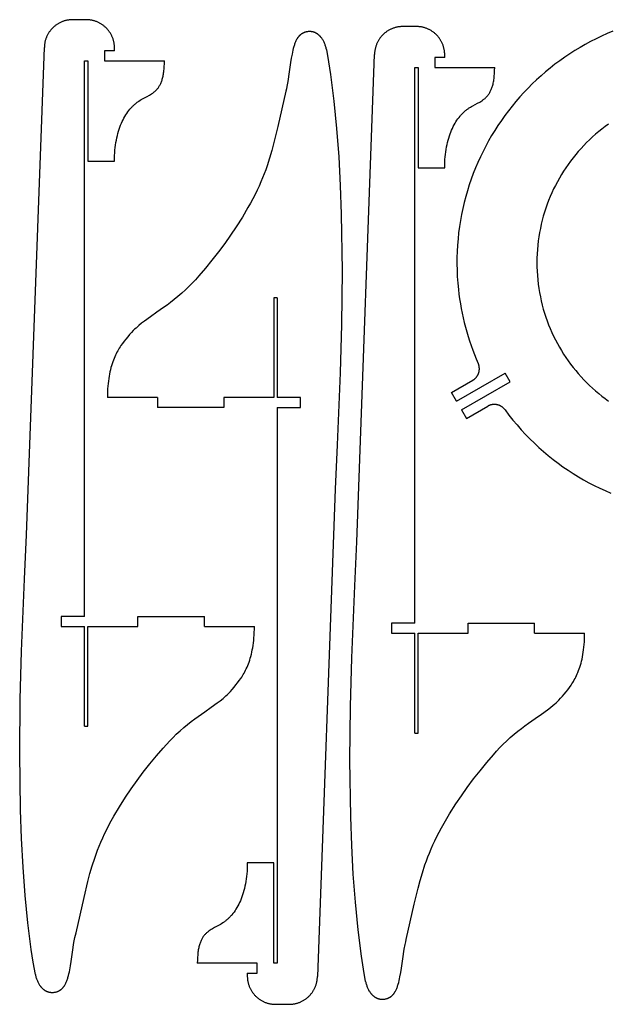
# Model space of a CAD drawing. Header units: millimetres. Extents: x -39 to 314, y -349 to -40.
# Tile 1 of 2: x -39 to 137, y -349 to -53. Entities that reach past the tile are written whole.
import ezdxf

# ---------------------------------------------------------------- set-up
doc = ezdxf.new("R2010")
doc.units = ezdxf.units.MM
doc.layers.add('Défaut', color=7, linetype='Continuous')

msp = doc.modelspace()

# ---------------------------------------------------------------- linework, layer by layer
at = {"layer": 'Défaut'}
for points in [[(-23.4, -52.98), (-23.62, -52.98), (-23.84, -52.99), (-24.05, -53.01), (-24.26, -53.03), (-24.47, -53.05), (-24.68, -53.08), (-24.89, -53.11), (-25.1, -53.15), (-25.3, -53.2), (-25.51, -53.25), (-25.71, -53.3), (-25.91, -53.36), (-26.1, -53.42), (-26.3, -53.49), (-26.49, -53.56), (-26.68, -53.64), (-26.87, -53.72), (-27.06, -53.81), (-27.24, -53.9), (-27.42, -53.99), (-27.6, -54.09), (-27.77, -54.19), (-27.95, -54.3), (-28.12, -54.41), (-28.29, -54.52), (-28.45, -54.64), (-28.61, -54.77), (-28.77, -54.89), (-28.92, -55.02), (-29.08, -55.15), (-29.23, -55.29), (-29.37, -55.43), (-29.51, -55.58), (-29.65, -55.72), (-29.79, -55.87), (-29.92, -56.03), (-30.05, -56.18), (-30.17, -56.34), (-30.29, -56.51), (-30.41, -56.67), (-30.52, -56.84), (-30.63, -57.01), (-30.74, -57.19), (-30.84, -57.36), (-30.94, -57.54), (-31.03, -57.72), (-31.12, -57.91), (-31.2, -58.1), (-31.28, -58.29), (-31.36, -58.48), (-31.43, -58.67), (-31.49, -58.87), (-31.55, -59.07), (-31.61, -59.27), (-31.66, -59.47), (-31.71, -59.67), (-31.75, -59.88), (-31.79, -60.09), (-31.82, -60.3), (-31.85, -60.51), (-31.87, -60.72), (-31.88, -60.94), (-31.9, -61.15), (-31.9, -61.37)], [(-19.34, -52.98), (-23.4, -52.98)], [(-10.84, -61.48), (-10.84, -61.26), (-10.85, -61.04), (-10.86, -60.83), (-10.88, -60.61), (-10.91, -60.4), (-10.94, -60.19), (-10.97, -59.98), (-11.01, -59.77), (-11.06, -59.56), (-11.11, -59.36), (-11.16, -59.16), (-11.22, -58.95), (-11.28, -58.76), (-11.35, -58.56), (-11.43, -58.37), (-11.51, -58.17), (-11.59, -57.98), (-11.68, -57.8), (-11.77, -57.61), (-11.86, -57.43), (-11.96, -57.25), (-12.07, -57.07), (-12.18, -56.9), (-12.29, -56.73), (-12.41, -56.56), (-12.53, -56.4), (-12.65, -56.23), (-12.78, -56.08), (-12.91, -55.92), (-13.05, -55.77), (-13.18, -55.62), (-13.33, -55.47), (-13.47, -55.33), (-13.62, -55.19), (-13.78, -55.05), (-13.93, -54.92), (-14.09, -54.8), (-14.25, -54.67), (-14.42, -54.55), (-14.59, -54.43), (-14.76, -54.32), (-14.93, -54.21), (-15.11, -54.11), (-15.29, -54.01), (-15.47, -53.91), (-15.65, -53.82), (-15.84, -53.73), (-16.03, -53.65), (-16.22, -53.57), (-16.42, -53.5), (-16.61, -53.43), (-16.81, -53.36), (-17.01, -53.3), (-17.21, -53.25), (-17.42, -53.2), (-17.62, -53.15), (-17.83, -53.11), (-18.04, -53.08), (-18.26, -53.05), (-18.47, -53.03), (-18.68, -53.01), (-18.9, -52.99), (-19.12, -52.98), (-19.34, -52.98)], [(75.74, -55.04), (75.52, -55.04), (75.31, -55.05), (75.09, -55.06), (74.88, -55.08), (74.67, -55.1), (74.46, -55.13), (74.25, -55.17), (74.04, -55.21), (73.84, -55.25), (73.63, -55.3), (73.43, -55.35), (73.23, -55.41), (73.04, -55.48), (72.84, -55.54), (72.65, -55.62), (72.46, -55.69), (72.27, -55.78), (72.08, -55.86), (71.9, -55.95), (71.72, -56.05), (71.54, -56.14), (71.37, -56.25), (71.19, -56.35), (71.02, -56.47), (70.85, -56.58), (70.69, -56.7), (70.53, -56.82), (70.37, -56.95), (70.22, -57.08), (70.06, -57.21), (69.91, -57.35), (69.77, -57.49), (69.63, -57.63), (69.49, -57.78), (69.35, -57.93), (69.22, -58.08), (69.09, -58.24), (68.97, -58.4), (68.85, -58.56), (68.73, -58.73), (68.62, -58.9), (68.51, -59.07), (68.4, -59.24), (68.3, -59.42), (68.2, -59.6), (68.11, -59.78), (68.02, -59.96), (67.94, -60.15), (67.86, -60.34), (67.78, -60.53), (67.71, -60.73), (67.65, -60.92), (67.59, -61.12), (67.53, -61.32), (67.48, -61.52), (67.43, -61.73), (67.39, -61.93), (67.35, -62.14), (67.32, -62.35), (67.29, -62.56), (67.27, -62.78), (67.26, -62.99), (67.24, -63.21), (67.24, -63.42)], [(79.8, -55.04), (75.74, -55.04)], [(88.3, -63.54), (88.3, -63.32), (88.29, -63.1), (88.28, -62.88), (88.26, -62.67), (88.23, -62.46), (88.2, -62.24), (88.17, -62.03), (88.13, -61.82), (88.08, -61.62), (88.03, -61.41), (87.98, -61.21), (87.92, -61.01), (87.86, -60.81), (87.79, -60.62), (87.71, -60.42), (87.63, -60.23), (87.55, -60.04), (87.46, -59.85), (87.37, -59.67), (87.28, -59.49), (87.18, -59.31), (87.07, -59.13), (86.96, -58.96), (86.85, -58.79), (86.73, -58.62), (86.61, -58.45), (86.49, -58.29), (86.36, -58.13), (86.23, -57.98), (86.09, -57.82), (85.96, -57.67), (85.81, -57.53), (85.67, -57.38), (85.52, -57.25), (85.36, -57.11), (85.21, -56.98), (85.05, -56.85), (84.89, -56.73), (84.72, -56.61), (84.55, -56.49), (84.38, -56.38), (84.21, -56.27), (84.03, -56.16), (83.85, -56.06), (83.67, -55.97), (83.49, -55.88), (83.3, -55.79), (83.11, -55.71), (82.92, -55.63), (82.72, -55.55), (82.53, -55.48), (82.33, -55.42), (82.13, -55.36), (81.93, -55.31), (81.72, -55.26), (81.52, -55.21), (81.31, -55.17), (81.1, -55.14), (80.88, -55.11), (80.67, -55.08), (80.46, -55.06), (80.24, -55.05), (80.02, -55.04), (79.8, -55.04)], [(46.17, -56.83), (46.07, -56.87), (45.97, -56.91), (45.87, -56.95), (45.78, -57), (45.68, -57.05), (45.59, -57.1), (45.5, -57.15), (45.41, -57.2), (45.33, -57.26), (45.24, -57.32), (45.16, -57.38), (45.07, -57.45), (44.99, -57.51), (44.92, -57.58), (44.84, -57.65), (44.76, -57.73), (44.69, -57.8), (44.62, -57.88), (44.54, -57.96), (44.47, -58.04), (44.41, -58.12), (44.34, -58.21), (44.27, -58.29), (44.21, -58.38), (44.15, -58.47), (44.08, -58.57), (44.02, -58.66), (43.96, -58.76), (43.85, -58.96), (43.74, -59.16), (43.63, -59.38), (43.53, -59.6), (43.43, -59.83), (43.34, -60.06), (43.25, -60.3), (43.16, -60.55), (43.08, -60.8), (43, -61.06), (42.85, -61.6), (42.72, -62.15), (42.59, -62.73), (42.47, -63.33), (42.25, -64.58), (42.05, -65.89), (41.65, -68.67), (41.2, -71.56), (40.92, -73.03), (40.76, -73.77), (40.59, -74.5)], [(48.47, -56.62), (48.4, -56.61), (48.33, -56.59), (48.25, -56.59), (48.18, -56.58), (48.04, -56.56), (47.89, -56.56), (47.74, -56.55), (47.59, -56.56), (47.44, -56.56), (47.3, -56.57), (47.15, -56.59), (47, -56.61), (46.86, -56.64), (46.72, -56.67), (46.57, -56.7), (46.44, -56.74), (46.3, -56.78), (46.17, -56.83)], [(52.77, -61.91), (52.72, -61.65), (52.67, -61.4), (52.6, -61.16), (52.53, -60.92), (52.46, -60.68), (52.38, -60.44), (52.29, -60.21), (52.2, -59.99), (52.1, -59.77), (51.99, -59.55), (51.88, -59.34), (51.77, -59.14), (51.65, -58.94), (51.52, -58.75), (51.39, -58.57), (51.32, -58.48), (51.26, -58.39), (51.19, -58.3), (51.11, -58.22), (51.04, -58.13), (50.97, -58.05), (50.89, -57.97), (50.82, -57.89), (50.74, -57.82), (50.66, -57.74), (50.58, -57.67), (50.5, -57.6), (50.42, -57.53), (50.34, -57.47), (50.25, -57.4), (50.17, -57.34), (50.08, -57.28), (50, -57.22), (49.91, -57.17), (49.82, -57.12), (49.73, -57.07), (49.64, -57.02), (49.55, -56.97), (49.45, -56.93), (49.36, -56.88), (49.26, -56.84), (49.17, -56.81), (49.07, -56.77), (48.97, -56.74), (48.88, -56.71), (48.78, -56.68), (48.68, -56.66), (48.57, -56.64), (48.47, -56.62)], [(138.8, -56.45), (137.09, -57.16), (135.41, -57.92), (133.75, -58.71), (132.12, -59.54), (130.51, -60.41), (128.93, -61.32), (127.37, -62.26), (125.84, -63.24), (124.33, -64.26), (122.86, -65.31), (121.41, -66.39), (119.98, -67.51), (118.59, -68.66), (117.23, -69.84), (115.89, -71.05), (114.59, -72.3), (113.32, -73.57), (112.07, -74.87), (110.86, -76.21), (109.69, -77.57), (108.54, -78.96), (107.43, -80.37), (106.35, -81.81), (105.31, -83.28), (104.3, -84.77), (103.33, -86.29), (102.39, -87.83), (101.49, -89.39), (100.63, -90.98), (99.8, -92.58), (99.02, -94.21), (98.27, -95.86), (97.56, -97.53), (96.89, -99.22), (96.26, -100.92), (95.67, -102.65), (95.13, -104.39), (94.62, -106.14), (94.16, -107.92), (93.74, -109.71), (93.36, -111.51), (93.03, -113.33), (92.74, -115.16), (92.49, -117), (92.3, -118.85), (92.14, -120.72), (92.04, -122.6), (91.98, -124.48), (91.97, -126.38), (92, -128.28), (92.09, -130.2), (92.22, -132.12), (92.41, -134.04)], [(-37.21, -207.82), (-31.9, -61.37)], [(-10.84, -62.3), (-10.84, -61.48)], [(52.77, -61.91), (53.42, -65.65), (54.01, -69.49), (55.03, -77.46), (55.85, -85.72), (56.47, -94.19), (56.94, -102.77), (57.25, -111.4), (57.49, -128.42), (57.35, -144.55), (56.96, -159.12), (56.03, -180.79)], [(-10.84, -62.3), (-13.84, -62.3)], [(-13.84, -62.3), (-13.84, -65.3)], [(61.93, -209.87), (67.24, -63.42)], [(88.3, -64.35), (85.3, -64.35)], [(85.3, -64.35), (85.3, -67.35)], [(88.3, -64.35), (88.3, -63.54)], [(-19.84, -65.3), (-18.84, -65.3)], [(-19.84, -232.3), (-19.84, -65.3)], [(-18.84, -65.3), (-18.84, -95.48)], [(-13.84, -65.3), (4.16, -65.3)], [(-3.84, -77.67), (-3.66, -77.55), (-3.49, -77.44), (-3.14, -77.21), (-2.79, -77), (-2.43, -76.8), (-1.03, -76.05), (-0.34, -75.68), (-0.01, -75.48), (0.32, -75.27), (0.48, -75.16), (0.64, -75.05), (0.8, -74.93), (0.95, -74.81), (1.11, -74.69), (1.26, -74.56), (1.4, -74.43), (1.55, -74.29), (1.69, -74.15), (1.83, -74), (1.97, -73.84), (2.1, -73.68), (2.23, -73.51), (2.36, -73.33), (2.49, -73.15), (2.61, -72.96), (2.72, -72.76), (2.84, -72.55), (2.95, -72.34), (3.05, -72.11), (3.15, -71.88), (3.25, -71.64), (3.34, -71.39), (3.43, -71.12), (3.52, -70.85), (3.6, -70.57), (3.67, -70.27), (3.74, -69.96), (3.81, -69.65), (3.87, -69.32), (3.92, -68.98), (3.97, -68.62), (4.01, -68.25), (4.05, -67.87), (4.11, -67.07), (4.15, -66.21), (4.16, -65.3)], [(79.3, -67.35), (80.3, -67.35)], [(79.3, -234.35), (79.3, -67.35)], [(80.3, -67.35), (80.3, -97.54)], [(85.3, -67.35), (103.3, -67.35)], [(95.3, -79.73), (95.48, -79.61), (95.65, -79.49), (96, -79.27), (96.36, -79.06), (96.71, -78.86), (98.11, -78.11), (98.8, -77.73), (99.13, -77.53), (99.46, -77.32), (99.62, -77.22), (99.78, -77.1), (99.94, -76.99), (100.09, -76.87), (100.25, -76.75), (100.4, -76.62), (100.54, -76.48), (100.69, -76.35), (100.83, -76.2), (100.97, -76.05), (101.11, -75.9), (101.24, -75.73), (101.37, -75.57), (101.5, -75.39), (101.63, -75.21), (101.75, -75.02), (101.86, -74.82), (101.98, -74.61), (102.09, -74.39), (102.19, -74.17), (102.29, -73.94), (102.39, -73.69), (102.48, -73.44), (102.57, -73.18), (102.66, -72.91), (102.74, -72.62), (102.81, -72.33), (102.88, -72.02), (102.95, -71.7), (103.01, -71.37), (103.06, -71.03), (103.11, -70.68), (103.15, -70.31), (103.19, -69.93), (103.25, -69.13), (103.29, -68.27), (103.3, -67.35)], [(40.59, -74.5), (38.18, -85.11), (37.04, -89.91), (36.42, -92.25), (35.73, -94.59), (34.97, -96.93), (34.55, -98.11), (34.1, -99.3), (33.62, -100.5), (33.11, -101.72), (32.57, -102.96), (31.99, -104.21), (31.37, -105.49), (30.7, -106.79), (29.99, -108.11), (29.24, -109.47), (27.57, -112.28), (25.69, -115.23)], [(-10.84, -95.48), (-10.83, -94.62), (-10.8, -93.79), (-10.76, -92.97), (-10.69, -92.17), (-10.61, -91.39), (-10.52, -90.64), (-10.41, -89.9), (-10.28, -89.18), (-10.14, -88.48), (-9.98, -87.8), (-9.81, -87.14), (-9.63, -86.5), (-9.43, -85.87), (-9.22, -85.27), (-9, -84.69), (-8.77, -84.12), (-8.53, -83.58), (-8.27, -83.05), (-8.01, -82.55), (-7.73, -82.06), (-7.45, -81.59), (-7.15, -81.14), (-6.85, -80.71), (-6.54, -80.3), (-6.23, -79.9), (-6.06, -79.71), (-5.9, -79.53), (-5.74, -79.35), (-5.57, -79.17), (-5.4, -79), (-5.23, -78.84), (-5.06, -78.68), (-4.89, -78.52), (-4.72, -78.37), (-4.55, -78.22), (-4.37, -78.08), (-4.19, -77.94), (-4.02, -77.8), (-3.84, -77.67)], [(88.3, -97.54), (88.31, -96.68), (88.34, -95.84), (88.38, -95.02), (88.45, -94.23), (88.53, -93.45), (88.62, -92.69), (88.73, -91.95), (88.86, -91.23), (89, -90.53), (89.16, -89.85), (89.33, -89.19), (89.51, -88.55), (89.71, -87.93), (89.92, -87.33), (90.14, -86.74), (90.37, -86.18), (90.61, -85.63), (90.87, -85.11), (91.14, -84.6), (91.41, -84.11), (91.69, -83.65), (91.99, -83.2), (92.29, -82.76), (92.6, -82.35), (92.91, -81.96), (93.08, -81.77), (93.24, -81.58), (93.4, -81.4), (93.57, -81.23), (93.74, -81.06), (93.91, -80.89), (94.08, -80.73), (94.25, -80.57), (94.42, -80.42), (94.59, -80.27), (94.77, -80.13), (94.95, -79.99), (95.12, -79.86), (95.3, -79.73)], [(137.45, -84.38), (136.46, -85.11), (135.49, -85.85), (134.53, -86.62), (133.6, -87.41), (132.68, -88.22), (131.78, -89.06), (130.91, -89.91), (130.05, -90.79), (129.22, -91.68), (128.41, -92.6), (127.62, -93.53), (126.85, -94.49), (126.1, -95.46), (125.38, -96.45), (124.68, -97.46), (124.01, -98.49), (123.36, -99.53), (122.73, -100.59), (122.13, -101.67), (121.55, -102.76), (121, -103.86), (120.48, -104.99), (119.98, -106.12), (119.51, -107.27), (119.07, -108.44), (118.65, -109.62), (118.26, -110.81), (117.91, -112.01), (117.58, -113.23), (117.28, -114.46), (117.01, -115.7), (116.77, -116.95), (116.56, -118.21), (116.38, -119.48), (116.24, -120.76), (116.12, -122.05), (116.04, -123.35), (115.99, -124.66), (115.97, -125.97)], [(-18.84, -95.48), (-10.84, -95.48)], [(80.3, -97.54), (88.3, -97.54)], [(25.69, -115.23), (24.03, -117.69), (22.25, -120.21), (20.37, -122.74), (18.43, -125.25), (16.44, -127.68), (14.44, -130), (13.44, -131.11), (12.45, -132.16), (11.47, -133.17), (10.5, -134.12)], [(115.97, -125.97), (115.99, -127.29), (116.04, -128.6), (116.12, -129.9), (116.24, -131.19), (116.38, -132.47), (116.56, -133.74), (116.77, -135), (117.01, -136.25), (117.28, -137.49), (117.58, -138.72), (117.91, -139.94), (118.26, -141.14), (118.65, -142.33), (119.07, -143.51), (119.51, -144.68), (119.98, -145.83), (120.48, -146.96), (121, -148.09), (121.55, -149.19), (122.13, -150.28), (122.73, -151.36), (123.36, -152.42), (124.01, -153.46), (124.68, -154.49), (125.38, -155.5), (126.1, -156.49), (126.85, -157.46), (127.62, -158.42), (128.41, -159.35), (129.22, -160.27), (130.05, -161.16), (130.91, -162.04), (131.78, -162.89), (132.68, -163.73), (133.6, -164.54), (134.53, -165.33), (135.49, -166.1), (136.46, -166.84), (137.45, -167.57)], [(10.5, -134.12), (9.34, -135.2), (8.21, -136.19), (7.1, -137.11), (6.01, -137.96), (4.95, -138.76), (3.91, -139.51), (1.91, -140.91), (0, -142.23), (-1.82, -143.53), (-2.7, -144.21), (-3.55, -144.91), (-3.97, -145.27), (-4.38, -145.64), (-4.79, -146.02), (-5.19, -146.41)], [(92.41, -134.04), (92.58, -135.48), (92.77, -136.91), (93, -138.34), (93.25, -139.76), (93.53, -141.18), (93.83, -142.59), (94.17, -143.99), (94.53, -145.39), (94.91, -146.78), (95.33, -148.16), (95.77, -149.53), (96.23, -150.9), (96.73, -152.25), (97.25, -153.6), (97.79, -154.94), (98.36, -156.27)], [(38.03, -136.55), (37.03, -136.55)], [(37.03, -136.55), (37.03, -166.55)], [(38.03, -136.55), (38.03, -166.55)], [(-5.19, -146.41), (-5.76, -147), (-6.32, -147.61), (-6.88, -148.26), (-7.44, -148.95)], [(-7.44, -148.95), (-7.93, -149.58), (-8.42, -150.24), (-8.91, -150.94), (-9.16, -151.31), (-9.4, -151.69), (-9.63, -152.09), (-9.87, -152.5), (-10.1, -152.93), (-10.33, -153.37), (-10.55, -153.83), (-10.76, -154.3), (-10.97, -154.8), (-11.17, -155.31), (-11.37, -155.84), (-11.55, -156.39), (-11.73, -156.96), (-11.9, -157.55), (-12.06, -158.16), (-12.21, -158.8), (-12.34, -159.46), (-12.47, -160.14), (-12.58, -160.85), (-12.68, -161.59), (-12.76, -162.34), (-12.83, -163.13), (-12.89, -163.94), (-12.93, -164.78), (-12.96, -165.65), (-12.97, -166.55)], [(96.7, -161.35), (96.79, -161.3), (96.87, -161.25), (96.94, -161.2), (97.02, -161.14), (97.1, -161.09), (97.17, -161.03), (97.25, -160.97), (97.32, -160.91), (97.39, -160.85), (97.45, -160.79), (97.52, -160.73), (97.58, -160.66), (97.65, -160.59), (97.71, -160.53), (97.77, -160.46), (97.82, -160.39), (97.88, -160.32), (97.93, -160.24), (97.99, -160.17), (98.04, -160.09), (98.09, -160.02), (98.13, -159.94), (98.18, -159.86), (98.22, -159.79), (98.26, -159.71), (98.3, -159.62), (98.34, -159.54), (98.38, -159.46), (98.41, -159.38), (98.45, -159.3), (98.48, -159.21), (98.51, -159.13), (98.53, -159.04), (98.56, -158.95), (98.58, -158.87), (98.6, -158.78), (98.62, -158.69), (98.64, -158.61), (98.65, -158.52), (98.67, -158.43), (98.68, -158.34), (98.69, -158.25), (98.69, -158.16), (98.7, -158.07), (98.7, -157.98), (98.7, -157.89), (98.7, -157.8), (98.7, -157.71), (98.69, -157.62), (98.69, -157.53), (98.68, -157.43), (98.67, -157.34), (98.65, -157.25), (98.64, -157.16), (98.62, -157.07), (98.6, -156.98), (98.58, -156.89), (98.55, -156.8), (98.53, -156.71), (98.5, -156.62), (98.47, -156.53), (98.44, -156.44), (98.4, -156.36), (98.36, -156.27)], [(91.83, -167.62), (106.47, -159.17)], [(107.97, -161.77), (106.47, -159.17)], [(90.33, -165.03), (96.7, -161.35)], [(93.33, -170.22), (107.97, -161.77)], [(91.83, -167.62), (90.33, -165.03)], [(2.03, -166.55), (-12.97, -166.55)], [(2.03, -166.55), (2.03, -169.55)], [(37.03, -166.55), (22.03, -166.55)], [(22.03, -166.55), (22.03, -169.55)], [(45.03, -166.55), (38.03, -166.55)], [(45.03, -169.55), (45.03, -166.55)], [(106.43, -170.25), (106.37, -170.17), (106.32, -170.09), (106.26, -170.02), (106.19, -169.95), (106.13, -169.88), (106.07, -169.81), (106, -169.75), (105.93, -169.68), (105.87, -169.62), (105.8, -169.56), (105.73, -169.5), (105.65, -169.44), (105.58, -169.39), (105.51, -169.34), (105.43, -169.28), (105.36, -169.23), (105.28, -169.19), (105.2, -169.14), (105.12, -169.1), (105.04, -169.05), (104.96, -169.01), (104.88, -168.97), (104.8, -168.94), (104.71, -168.9), (104.63, -168.87), (104.55, -168.84), (104.46, -168.81), (104.38, -168.78), (104.29, -168.76), (104.2, -168.73), (104.12, -168.71), (104.03, -168.69), (103.94, -168.68), (103.85, -168.66), (103.76, -168.65), (103.68, -168.63), (103.59, -168.62), (103.5, -168.62), (103.41, -168.61), (103.32, -168.61), (103.23, -168.61), (103.14, -168.61), (103.05, -168.61), (102.96, -168.61), (102.87, -168.62), (102.78, -168.63), (102.69, -168.64), (102.6, -168.65), (102.51, -168.67), (102.42, -168.68), (102.33, -168.7), (102.24, -168.72), (102.15, -168.75), (102.06, -168.77), (101.97, -168.8), (101.89, -168.83), (101.8, -168.86), (101.71, -168.89), (101.63, -168.93), (101.54, -168.97), (101.45, -169.01), (101.37, -169.05), (101.29, -169.1), (101.2, -169.14)], [(22.03, -169.55), (2.03, -169.55)], [(38.03, -169.55), (38.03, -336.55)], [(38.03, -169.55), (45.03, -169.55)], [(93.33, -170.22), (94.83, -172.82)], [(94.83, -172.82), (101.2, -169.14)], [(106.43, -170.25), (107.59, -171.79), (108.79, -173.3), (110.01, -174.77), (111.27, -176.21), (112.56, -177.6), (113.87, -178.96), (115.21, -180.27), (116.58, -181.55), (117.98, -182.78), (119.4, -183.98), (120.85, -185.14), (122.32, -186.26), (123.81, -187.34), (125.33, -188.37), (126.86, -189.37), (128.42, -190.33), (130, -191.25), (131.6, -192.13), (133.21, -192.96), (134.84, -193.76), (136.49, -194.51), (138.15, -195.23)], [(56.03, -180.79), (55.4, -194.03)], [(55.4, -194.03), (50.1, -340.48)], [(-37.83, -221.06), (-37.21, -207.82)], [(61.31, -223.12), (61.93, -209.87)], [(-34.58, -339.94), (-35.22, -336.2), (-35.82, -332.36), (-36.83, -324.39), (-37.65, -316.13), (-38.28, -307.66), (-38.74, -299.08), (-39.05, -290.45), (-39.29, -273.43), (-39.15, -257.3), (-38.76, -242.73), (-37.83, -221.06)], [(64.56, -342), (63.92, -338.26), (63.32, -334.41), (62.31, -326.45), (61.49, -318.19), (60.86, -309.72), (60.4, -301.13), (60.09, -292.5), (59.85, -275.49), (59.99, -259.35), (60.38, -244.79), (61.31, -223.12)], [(-19.84, -232.3), (-26.84, -232.3)], [(-26.84, -232.3), (-26.84, -235.3)], [(-3.84, -235.3), (-3.84, -232.3)], [(-3.84, -232.3), (16.16, -232.3)], [(16.16, -235.3), (16.16, -232.3)], [(-26.84, -235.3), (-19.84, -235.3)], [(-19.84, -265.3), (-19.84, -235.3)], [(-18.84, -265.3), (-18.84, -235.3)], [(-18.84, -235.3), (-3.84, -235.3)], [(16.16, -235.3), (31.16, -235.3)], [(25.64, -252.9), (26.13, -252.27), (26.62, -251.61), (27.11, -250.91), (27.35, -250.54), (27.59, -250.16), (27.83, -249.76), (28.07, -249.35), (28.3, -248.92), (28.52, -248.48), (28.74, -248.02), (28.96, -247.55), (29.17, -247.05), (29.37, -246.54), (29.56, -246.01), (29.75, -245.46), (29.93, -244.89), (30.1, -244.3), (30.25, -243.69), (30.4, -243.05), (30.54, -242.39), (30.66, -241.71), (30.77, -241), (30.87, -240.27), (30.96, -239.51), (31.03, -238.72), (31.09, -237.91), (31.13, -237.07), (31.15, -236.2), (31.16, -235.3)], [(79.3, -234.35), (72.3, -234.35)], [(72.3, -234.35), (72.3, -237.35)], [(95.3, -237.35), (95.3, -234.35)], [(95.3, -234.35), (115.3, -234.35)], [(115.3, -237.35), (115.3, -234.35)], [(72.3, -237.35), (79.3, -237.35)], [(79.3, -267.35), (79.3, -237.35)], [(80.3, -267.35), (80.3, -237.35)], [(80.3, -237.35), (95.3, -237.35)], [(115.3, -237.35), (130.3, -237.35)], [(124.78, -254.95), (125.27, -254.33), (125.76, -253.67), (126.25, -252.97), (126.49, -252.6), (126.73, -252.21), (126.97, -251.82), (127.21, -251.4), (127.44, -250.98), (127.66, -250.54), (127.88, -250.08), (128.1, -249.6), (128.31, -249.11), (128.51, -248.6), (128.7, -248.07), (128.89, -247.52), (129.07, -246.95), (129.24, -246.36), (129.39, -245.74), (129.54, -245.11), (129.68, -244.45), (129.8, -243.76), (129.91, -243.05), (130.01, -242.32), (130.1, -241.56), (130.17, -240.78), (130.23, -239.96), (130.27, -239.12), (130.29, -238.25), (130.3, -237.35)], [(23.39, -255.44), (23.95, -254.85), (24.51, -254.24), (25.07, -253.59), (25.64, -252.9)], [(7.7, -267.73), (8.86, -266.65), (9.99, -265.66), (11.1, -264.74), (12.19, -263.89), (13.25, -263.09), (14.28, -262.34), (16.29, -260.94), (18.2, -259.62), (20.02, -258.32), (20.89, -257.64), (21.75, -256.95), (22.16, -256.58), (22.58, -256.21), (22.99, -255.83), (23.39, -255.44)], [(122.53, -257.49), (123.09, -256.91), (123.65, -256.3), (124.21, -255.64), (124.78, -254.95)], [(106.84, -269.79), (108, -268.71), (109.13, -267.72), (110.24, -266.8), (111.33, -265.94), (112.39, -265.14), (113.42, -264.39), (115.43, -262.99), (117.34, -261.68), (119.16, -260.37), (120.03, -259.7), (120.89, -259), (121.3, -258.64), (121.72, -258.27), (122.13, -257.89), (122.53, -257.49)], [(-19.84, -265.3), (-18.84, -265.3)], [(-7.49, -286.62), (-5.83, -284.16), (-4.05, -281.64), (-2.18, -279.11), (-0.23, -276.6), (1.76, -274.17), (3.76, -271.85), (4.76, -270.75), (5.75, -269.69), (6.73, -268.68), (7.7, -267.73)], [(79.3, -267.35), (80.3, -267.35)], [(91.65, -288.67), (93.31, -286.21), (95.09, -283.7), (96.96, -281.16), (98.91, -278.66), (100.9, -276.22), (102.9, -273.9), (103.9, -272.8), (104.89, -271.74), (105.87, -270.74), (106.84, -269.79)], [(-22.39, -327.35), (-19.98, -316.74), (-18.84, -311.94), (-18.22, -309.6), (-17.54, -307.26), (-16.77, -304.92), (-16.35, -303.74), (-15.9, -302.55), (-15.43, -301.35), (-14.92, -300.13), (-14.37, -298.89), (-13.79, -297.64), (-13.17, -296.36), (-12.51, -295.07), (-11.8, -293.74), (-11.04, -292.38), (-9.38, -289.57), (-7.49, -286.62)], [(76.75, -329.4), (79.16, -318.8), (80.3, -314), (80.92, -311.65), (81.6, -309.32), (82.37, -306.98), (82.79, -305.79), (83.24, -304.6), (83.71, -303.4), (84.22, -302.18), (84.77, -300.95), (85.35, -299.7), (85.97, -298.42), (86.63, -297.12), (87.34, -295.79), (88.1, -294.44), (89.76, -291.63), (91.65, -288.67)], [(29.03, -306.37), (29.03, -307.23), (29, -308.06), (28.95, -308.88), (28.89, -309.68), (28.81, -310.46), (28.72, -311.21), (28.6, -311.95), (28.48, -312.67), (28.34, -313.37), (28.18, -314.05), (28.01, -314.71), (27.83, -315.35), (27.63, -315.98), (27.42, -316.58), (27.2, -317.16), (26.97, -317.73), (26.72, -318.27), (26.47, -318.8), (26.2, -319.3), (25.93, -319.79), (25.64, -320.26), (25.35, -320.71), (25.05, -321.14), (24.74, -321.55), (24.42, -321.95), (24.26, -322.14), (24.1, -322.32), (23.93, -322.5), (23.77, -322.68), (23.6, -322.85), (23.43, -323.01), (23.26, -323.18), (23.09, -323.33), (22.92, -323.48), (22.74, -323.63), (22.57, -323.77), (22.39, -323.91), (22.21, -324.05), (22.03, -324.18)], [(37.03, -306.37), (29.03, -306.37)], [(37.03, -336.55), (37.03, -306.37)], [(22.03, -324.18), (21.86, -324.3), (21.69, -324.41), (21.33, -324.64), (20.98, -324.85), (20.63, -325.05), (19.22, -325.8), (18.54, -326.17), (18.2, -326.37), (17.88, -326.58), (17.72, -326.69), (17.56, -326.8), (17.4, -326.92), (17.24, -327.04), (17.09, -327.16), (16.94, -327.29), (16.79, -327.42), (16.65, -327.56), (16.5, -327.7), (16.36, -327.85), (16.23, -328.01), (16.09, -328.17), (15.96, -328.34), (15.83, -328.52), (15.71, -328.7), (15.59, -328.89), (15.47, -329.09), (15.36, -329.3), (15.25, -329.51), (15.14, -329.74), (15.04, -329.97), (14.95, -330.21), (14.85, -330.46), (14.76, -330.73), (14.68, -331), (14.6, -331.28), (14.53, -331.58), (14.46, -331.89), (14.39, -332.2), (14.33, -332.53), (14.28, -332.88), (14.23, -333.23), (14.18, -333.6), (14.14, -333.98), (14.08, -334.78), (14.05, -335.64), (14.03, -336.55)], [(-27.97, -345.02), (-27.87, -344.98), (-27.77, -344.94), (-27.67, -344.9), (-27.58, -344.85), (-27.49, -344.8), (-27.39, -344.75), (-27.3, -344.7), (-27.22, -344.65), (-27.13, -344.59), (-27.04, -344.53), (-26.96, -344.47), (-26.88, -344.4), (-26.8, -344.34), (-26.72, -344.27), (-26.64, -344.2), (-26.57, -344.12), (-26.49, -344.05), (-26.42, -343.97), (-26.35, -343.89), (-26.28, -343.81), (-26.21, -343.73), (-26.14, -343.64), (-26.08, -343.56), (-26.01, -343.47), (-25.95, -343.38), (-25.89, -343.28), (-25.83, -343.19), (-25.77, -343.09), (-25.65, -342.89), (-25.54, -342.69), (-25.44, -342.47), (-25.33, -342.25), (-25.24, -342.02), (-25.14, -341.79), (-25.05, -341.55), (-24.97, -341.3), (-24.89, -341.05), (-24.81, -340.79), (-24.66, -340.25), (-24.52, -339.7), (-24.39, -339.12), (-24.27, -338.52), (-24.05, -337.27), (-23.85, -335.96), (-23.46, -333.18), (-23, -330.29), (-22.72, -328.82), (-22.56, -328.08), (-22.39, -327.35)], [(71.17, -347.08), (71.27, -347.04), (71.37, -347), (71.47, -346.95), (71.56, -346.91), (71.66, -346.86), (71.75, -346.81), (71.84, -346.76), (71.92, -346.7), (72.01, -346.64), (72.1, -346.58), (72.18, -346.52), (72.26, -346.46), (72.34, -346.39), (72.42, -346.32), (72.5, -346.25), (72.57, -346.18), (72.65, -346.1), (72.72, -346.03), (72.79, -345.95), (72.86, -345.87), (72.93, -345.78), (73, -345.7), (73.06, -345.61), (73.13, -345.52), (73.19, -345.43), (73.25, -345.34), (73.31, -345.24), (73.37, -345.15), (73.49, -344.95), (73.6, -344.74), (73.7, -344.53), (73.81, -344.31), (73.9, -344.08), (74, -343.84), (74.09, -343.6), (74.17, -343.36), (74.26, -343.1), (74.33, -342.84), (74.48, -342.31), (74.62, -341.75), (74.75, -341.17), (74.87, -340.57), (75.09, -339.32), (75.29, -338.01), (75.68, -335.24), (76.14, -332.34), (76.42, -330.87), (76.58, -330.14), (76.75, -329.4)], [(32.03, -336.55), (14.03, -336.55)], [(32.03, -339.55), (32.03, -336.55)], [(38.03, -336.55), (37.03, -336.55)], [(-34.58, -339.94), (-34.53, -340.2), (-34.47, -340.45), (-34.41, -340.69), (-34.34, -340.93), (-34.26, -341.17), (-34.18, -341.41), (-34.09, -341.64), (-34, -341.86), (-33.9, -342.08), (-33.8, -342.3), (-33.69, -342.51), (-33.57, -342.71), (-33.45, -342.91), (-33.33, -343.1), (-33.19, -343.28), (-33.13, -343.37), (-33.06, -343.46), (-32.99, -343.55), (-32.92, -343.63), (-32.85, -343.72), (-32.77, -343.8), (-32.7, -343.88), (-32.62, -343.96), (-32.54, -344.03), (-32.47, -344.11), (-32.39, -344.18), (-32.31, -344.25), (-32.22, -344.32), (-32.14, -344.38), (-32.06, -344.45), (-31.97, -344.51), (-31.89, -344.57), (-31.8, -344.63), (-31.71, -344.68), (-31.62, -344.73), (-31.53, -344.79), (-31.44, -344.83), (-31.35, -344.88), (-31.26, -344.92), (-31.16, -344.97), (-31.07, -345.01), (-30.97, -345.04), (-30.88, -345.08), (-30.78, -345.11), (-30.68, -345.14), (-30.58, -345.17), (-30.48, -345.19), (-30.38, -345.21), (-30.28, -345.23)], [(29.03, -339.55), (29.03, -340.37)], [(29.03, -339.55), (32.03, -339.55)], [(29.03, -340.37), (29.04, -340.59), (29.05, -340.81), (29.06, -341.02), (29.08, -341.24), (29.1, -341.45), (29.13, -341.66), (29.17, -341.87), (29.21, -342.08), (29.25, -342.29), (29.3, -342.49), (29.36, -342.7), (29.42, -342.9), (29.48, -343.09), (29.55, -343.29), (29.62, -343.48), (29.7, -343.68), (29.79, -343.87), (29.87, -344.05), (29.96, -344.24), (30.06, -344.42), (30.16, -344.6), (30.27, -344.78), (30.37, -344.95), (30.49, -345.12), (30.6, -345.29), (30.72, -345.45), (30.85, -345.62), (30.98, -345.77), (31.11, -345.93), (31.24, -346.08), (31.38, -346.23), (31.52, -346.38), (31.67, -346.52), (31.82, -346.66), (31.97, -346.8), (32.13, -346.93), (32.29, -347.06), (32.45, -347.18), (32.61, -347.3), (32.78, -347.42), (32.95, -347.53), (33.13, -347.64), (33.3, -347.74), (33.48, -347.84), (33.66, -347.94), (33.85, -348.03), (34.04, -348.12), (34.23, -348.2), (34.42, -348.28), (34.61, -348.35), (34.81, -348.42), (35.01, -348.49), (35.21, -348.55), (35.41, -348.6), (35.61, -348.65), (35.82, -348.7), (36.03, -348.74), (36.24, -348.77), (36.45, -348.8), (36.67, -348.82), (36.88, -348.84), (37.1, -348.86), (37.32, -348.87), (37.53, -348.87)], [(41.6, -348.87), (41.82, -348.87), (42.03, -348.86), (42.25, -348.84), (42.46, -348.82), (42.67, -348.8), (42.88, -348.77), (43.09, -348.74), (43.3, -348.7), (43.5, -348.65), (43.7, -348.61), (43.9, -348.55), (44.1, -348.49), (44.3, -348.43), (44.5, -348.36), (44.69, -348.29), (44.88, -348.21), (45.07, -348.13), (45.25, -348.04), (45.44, -347.95), (45.62, -347.86), (45.8, -347.76), (45.97, -347.66), (46.14, -347.55), (46.31, -347.44), (46.48, -347.33), (46.65, -347.21), (46.81, -347.08), (46.97, -346.96), (47.12, -346.83), (47.27, -346.7), (47.42, -346.56), (47.57, -346.42), (47.71, -346.27), (47.85, -346.13), (47.98, -345.98), (48.12, -345.82), (48.24, -345.67), (48.37, -345.51), (48.49, -345.34), (48.61, -345.18), (48.72, -345.01), (48.83, -344.84), (48.93, -344.66), (49.04, -344.49), (49.13, -344.31), (49.22, -344.13), (49.31, -343.94), (49.4, -343.75), (49.48, -343.56), (49.55, -343.37), (49.62, -343.18), (49.69, -342.98), (49.75, -342.78), (49.81, -342.58), (49.86, -342.38), (49.91, -342.18), (49.95, -341.97), (49.98, -341.76), (50.02, -341.55), (50.04, -341.34), (50.06, -341.13), (50.08, -340.91), (50.09, -340.7), (50.1, -340.48)], [(64.56, -342), (64.61, -342.25), (64.67, -342.5), (64.73, -342.75), (64.8, -342.99), (64.88, -343.23), (64.96, -343.46), (65.05, -343.69), (65.14, -343.92), (65.24, -344.14), (65.34, -344.35), (65.45, -344.56), (65.57, -344.77), (65.69, -344.96), (65.81, -345.15), (65.95, -345.34), (66.01, -345.43), (66.08, -345.52), (66.15, -345.6), (66.22, -345.69), (66.3, -345.77), (66.37, -345.85), (66.44, -345.93), (66.52, -346.01), (66.6, -346.09), (66.67, -346.16), (66.75, -346.23), (66.83, -346.3), (66.92, -346.37), (67, -346.44), (67.08, -346.5), (67.17, -346.56), (67.25, -346.62), (67.34, -346.68), (67.43, -346.74), (67.52, -346.79), (67.61, -346.84), (67.7, -346.89), (67.79, -346.94), (67.88, -346.98), (67.98, -347.02), (68.07, -347.06), (68.17, -347.1), (68.27, -347.13), (68.36, -347.17), (68.46, -347.19), (68.56, -347.22), (68.66, -347.25), (68.76, -347.27), (68.87, -347.29)], [(-30.28, -345.23), (-30.2, -345.24), (-30.13, -345.26), (-30.06, -345.26), (-29.99, -345.27), (-29.84, -345.29), (-29.69, -345.29), (-29.54, -345.3), (-29.39, -345.29), (-29.25, -345.29), (-29.1, -345.28), (-28.95, -345.26), (-28.81, -345.24), (-28.66, -345.21), (-28.52, -345.18), (-28.38, -345.15), (-28.24, -345.11), (-28.1, -345.07), (-27.97, -345.02)], [(37.53, -348.87), (41.6, -348.87)], [(68.87, -347.29), (68.94, -347.3), (69.01, -347.31), (69.08, -347.32), (69.15, -347.33), (69.3, -347.34), (69.45, -347.35), (69.6, -347.35), (69.75, -347.35), (69.89, -347.34), (70.04, -347.33), (70.19, -347.32), (70.33, -347.29), (70.48, -347.27), (70.62, -347.24), (70.76, -347.21), (70.9, -347.17), (71.04, -347.12), (71.17, -347.08)]]:
    msp.add_lwpolyline(points, dxfattribs=at)

doc.saveas('drawing.dxf')
